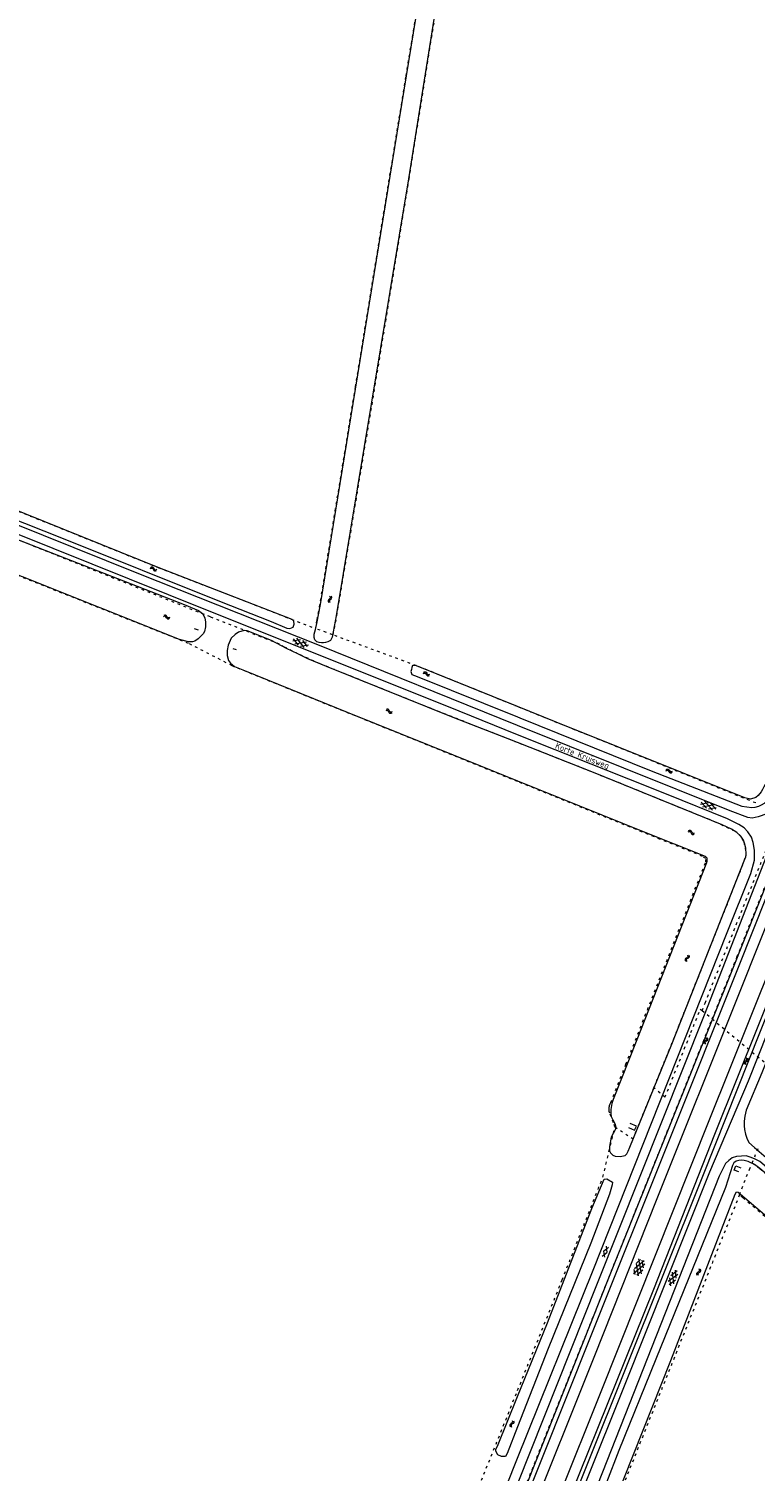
# Model space of a CAD drawing. Header units: metres. Extents: x 64961 to 73789, y 403835 to 410663.
# Tile 90 of 135: x 71812 to 72092, y 404284 to 404840. Entities that reach past the tile are written whole.
import ezdxf

# ---------------------------------------------------------------- set-up
doc = ezdxf.new("R2010")
doc.units = ezdxf.units.M
doc.linetypes.add('PERCEELGRENS', pattern=[2.5, 1, -1.5])
for name, color, linetype, lineweight in [('B-GEO-OG-GRENS_perceel-G', 253, 'PERCEELGRENS', 0), ('B-GEO-OG-KUNSTWERK-G', 253, 'Continuous', 0), ('B-GEO-OG-SLOOT_insteek-G', 253, 'Continuous', 0), ('B-GEO-OG-STRAATNAAM-T', 7, 'Continuous', 35), ('B-GEO-OG-VERH_gesl-S', 253, 'Continuous', 0), ('B-GEO-OG-VERH_kntgesl-G', 253, 'Continuous', 0), ('B-GEO-OG-WATER-S', 253, 'Continuous', 0)]:
    doc.layers.add(name, color=color, linetype=linetype, lineweight=lineweight)
doc.styles.add('isocp', font='isocp.shx')

# ---------------------------------------------------------------- blocks, each defined once
blk = doc.blocks.new('S05')
at = {"color": 0}
for p, q in [((0.08, 0.3), (0.38, 0.59)), ((0.11, -0.19), (0.41, 0.09)), ((0.38, 0.59), (0.68, 0.71)), ((0.41, 0.09), (0.71, 0.21)), ((0.68, 0.71), (1.01, 0.62)), ((0.71, 0.21), (1.02, 0.12)), ((1.01, 0.62), (1.33, 0.37)), ((1.02, 0.12), (1.36, -0.12)), ((1.33, 0.37), (1.66, 0.13)), ((1.66, 0.13), (1.97, 0.04)), ((1.97, 0.04), (2.28, 0.16)), ((2.28, 0.16), (2.58, 0.44)), ((1.36, -0.12), (1.68, -0.37)), ((1.68, -0.37), (2, -0.46)), ((2, -0.46), (2.31, -0.33)), ((2.31, -0.33), (2.61, -0.05))]:
    blk.add_line(p, q, dxfattribs=at)
blk = doc.blocks.new('S012')
at = {"color": 0}
for p, q in [((1.18, 2.05), (0, 0)), ((1.18, -2.05), (0, 0)), ((1.4, 0), (0.21, -2.05)), ((1.4, 0), (0.22, 2.05))]:
    blk.add_line(p, q, dxfattribs=at)
blk = doc.blocks.new('S014')
at = {"color": 0}
for p, q in [((0, -0.75), (4.2, 1.67)), ((0, 0.65), (1.78, 1.67)), ((5.07, -1.52), (0, 1.4)), ((2.64, -1.52), (0, 0)), ((1.08, -1.52), (6.15, 1.4)), ((6.15, -0.75), (1.95, 1.67)), ((3.51, -1.52), (6.15, 0)), ((6.15, 0.65), (4.37, 1.67))]:
    blk.add_line(p, q, dxfattribs=at)
blk = doc.blocks.new('S016')
at = {"color": 0, "linetype": 'Continuous'}
for points in [[(0.01, -0.38), (2.65, 1.15)], [(2.65, -1.15), (0.01, 0.38)], [(5.07, -1.15), (1.09, 1.15)], [(1.09, -1.15), (5.07, 1.15)], [(6.16, -0.38), (3.51, 1.15)], [(3.51, -1.15), (6.16, 0.37)]]:
    blk.add_lwpolyline(points, dxfattribs=at)

msp = doc.modelspace()

# ---------------------------------------------------------------- linework, layer by layer
at = {"layer": 'B-GEO-OG-GRENS_perceel-G'}
for points in [[(72075.043, 404458.722), (72084.556, 404482.57), (72105.716, 404535.811), (72120.033, 404571.974), (72132.606, 404603.307), (72147.883, 404644.673), (72163.528, 404688.21), (72187.912, 404760.388), (72206.687, 404823.164), (72223.375, 404887.004), (72234.682, 404937.101), (72245.928, 404992.121), (72253.242, 405034.386), (72258.432, 405067.031), (72264.156, 405106.279), (72268.898, 405143.477), (72272.946, 405180.608), (72277.618, 405226.05), (72282.337, 405269.053), (72286.611, 405301.183), (72287.337, 405321.08), (72284.209, 405321.494)], [(71928.884, 404606.672), (71930.284, 404614.044), (71943.865, 404695.404), (71958.143, 404782.382), (71974.973, 404887.633), (71990.889, 404984.453), (71993.861, 405000)], [(71967.071, 404884.781), (71956.82, 404821.727), (71937.362, 404702.298), (71923.666, 404618.438), (71922.51, 404612.205), (71922.047, 404609.192)], [(72000, 404565.188), (71991.056, 404568.698), (71966.72, 404578.321), (71936.337, 404590.505), (71923.871, 404595.549), (71915.462, 404599.34), (71910.135, 404602.003), (71908.174, 404603.106), (71881.548, 404613.619), (71799.847, 404646.338), (71687.274, 404691.935), (71644.636, 404708.224)], [(71763.483, 404672.118), (71777.547, 404666.541), (71791.017, 404661.166), (71802.844, 404656.248), (71861.449, 404632.681), (71922.047, 404609.192)], [(72000, 404550.19), (71923.184, 404581.273), (71889.91, 404594.81), (71873.14, 404603.42), (71728.241, 404661.051)], [(71928.884, 404606.672), (71928.606, 404606.774), (71922.047, 404609.192)], [(72000, 404579.057), (71960.897, 404594.872), (71928.884, 404606.672)], [(72091.779, 404541.939), (72000, 404579.057)], [(72052.523, 404432.211), (72060.199, 404451.075), (72085.511, 404514.902), (72088.037, 404521.616), (72088.025, 404523.544), (72087.245, 404527.21), (72086.088, 404529.052), (72083.76, 404531.062), (72076.505, 404534.477), (72051.348, 404544.715), (72022.744, 404556.262), (72000, 404565.188)], [(72037.51, 404417.09), (72036.899, 404418.734), (72035.506, 404422.416), (72035.403, 404422.739), (72035.341, 404422.981), (72035.295, 404423.221), (72035.265, 404423.446), (72035.24, 404423.693), (72035.226, 404424.076), (72035.241, 404424.33), (72035.286, 404424.708), (72035.35, 404425.053), (72035.431, 404425.432), (72035.681, 404426.074), (72035.904, 404426.472), (72041.741, 404441.237), (72072.49, 404519.111), (72072.526, 404520.596), (72071.25, 404521.36), (72000, 404550.19)], [(72071.092, 404461.993), (72072.25, 404464.85), (72096.02, 404524.42), (72101.292, 404538.186)], [(72056.8, 404428.55), (72066.8, 404453.5), (72070.42, 404462.55)], [(72070.42, 404462.55), (72071.092, 404461.993)], [(72000, 404271.098), (72075.043, 404458.722)], [(72071.092, 404461.993), (72075.043, 404458.722)], [(72075.043, 404458.722), (72097.672, 404439.984)], [(72037.51, 404417.09), (72044.517, 404412.517), (72052.523, 404432.211)], [(72056.8, 404428.55), (72052.523, 404432.211)], [(72000, 404315.6), (72017.163, 404358.185), (72032.87, 404397.803), (72037.51, 404417.09)], [(72090.45, 404403.271), (72092.797, 404409.127)], [(72089.352, 404400.691), (72090.45, 404403.271)], [(72090.45, 404403.271), (72093.375, 404401.103), (72166.106, 404339.246), (72267.973, 404252.416), (72354.711, 404178.416), (72378.076, 404158.27), (72394.064, 404144.977), (72418.397, 404124.104), (72439.745, 404105.585), (72449.485, 404098.116), (72457.112, 404092.343), (72460.598, 404090.302), (72465.946, 404087.522), (72468.686, 404086.479), (72469.629, 404085.822), (72471.118, 404084.308), (72472.423, 404081.371), (72472.551, 404077.137)], [(72085.53, 404390.992), (72089.352, 404400.691)], [(72085.53, 404390.992), (72030.13, 404252.75), (72020.116, 404227.719)], [(72459.44, 404077.55), (72455.72, 404079.38), (72450.07, 404082.84), (72440.44, 404090.05), (72086.8, 404389.83), (72085.53, 404390.992)], [(71967.581, 404234.752), (71982.308, 404271.703), (72000, 404315.6)]]:
    msp.add_lwpolyline(points, dxfattribs=at)
at = {"layer": 'B-GEO-OG-KUNSTWERK-G'}
for points in [[(71875.306, 404609.199), (71876.854, 404608.719)], [(71890.166, 404601.462), (71891.447, 404601.017)], [(72042.759, 404416.829), (72045.067, 404415.821), (72045.817, 404417.35), (72043.392, 404418.373)], [(72085.267, 404399.851), (72083.491, 404400.495), (72084.067, 404402.056), (72085.98, 404401.321)]]:
    msp.add_lwpolyline(points, dxfattribs=at)
at = {"layer": 'B-GEO-OG-SLOOT_insteek-G'}
for points in [[(72344.586, 405621.328), (72345.511, 405621.297), (72342.845, 405597.292), (72339.19, 405566.284), (72332.193, 405509.148), (72321.23, 405415.459), (72311.316, 405333.033), (72304.121, 405272.858), (72292.545, 405178.169), (72285.283, 405122.329), (72274.242, 405047.932), (72262.862, 404982.117), (72249.44, 404917.398), (72235.773, 404860.224), (72208.869, 404764.801), (72175.768, 404665.948), (72136.975, 404563.011), (72071.48, 404398.689), (72041.246, 404322.973), (72000, 404220.061)], [(72277.859, 405207.19), (72272.284, 405153.255), (72263.857, 405092.407), (72255.106, 405035.993), (72241.904, 404964.669), (72238.359, 404947.119), (72231.767, 404915.742), (72223.247, 404879.925), (72214.262, 404845.205), (72201.613, 404799.65), (72184.73, 404744.584), (72158.621, 404668.159), (72133.195, 404600.533), (72111.38, 404544.644), (72085.276, 404479.184), (72058.353, 404411.962), (72027.996, 404335.952), (72000.264, 404266.775), (72000, 404266.112)], [(71993.555, 405000), (71990.595, 404984.515), (71974.689, 404887.753), (71957.859, 404782.506), (71943.589, 404695.571), (71929.987, 404614.092), (71928.432, 404605.79), (71927.797, 404604.545), (71926.868, 404604.098), (71925.957, 404603.764), (71925.177, 404603.623), (71924.358, 404603.615), (71923.462, 404603.72), (71922.601, 404604.074), (71921.851, 404604.79), (71921.518, 404605.682), (71921.504, 404607.053), (71922.039, 404608.85), (71922.607, 404611.084), (71923.962, 404618.394), (71937.529, 404701.454), (71957.194, 404822.161)], [(71957.194, 404822.161), (71973.251, 404920.924), (71984.621, 404989.446), (71986.749, 405000)], [(72000, 404270.377), (72035.668, 404360.214), (72082.726, 404477.432), (72121.801, 404575.513), (72143.88, 404634.047), (72166.887, 404697.023), (72192.005, 404773.698)], [(72000, 404223.862), (72020.279, 404274.599), (72052.466, 404354.584), (72075.962, 404414.289), (72109.878, 404498.86), (72158.274, 404622.343), (72180.871, 404684.457)], [(71788.097, 404658.404), (71824.837, 404643.896), (71885.125, 404619.737), (71904.94, 404611.84), (71911.042, 404609.349), (71912.168, 404609.169), (71913.439, 404609.677), (71913.827, 404610.862), (71913.682, 404612.042), (71913.085, 404612.665), (71861.449, 404632.681), (71802.844, 404656.248), (71789.472, 404661.809)], [(71807.24, 404643.433), (71871.403, 404618.456), (71876.969, 404616.169), (71878.468, 404614.889), (71879.361, 404613.278), (71879.701, 404611.605), (71879.7, 404609.815), (71879.318, 404608.077), (71878.718, 404607.062), (71877.927, 404606.196), (71876.775, 404605.175), (71875.565, 404604.325), (71874.595, 404604.086), (71873.053, 404604.071), (71869.672, 404604.894), (71778.401, 404641.314)], [(71905.051, 404604.602), (71895.775, 404608.3), (71894.535, 404608.44), (71892.408, 404607.79), (71891.046, 404606.862), (71889.536, 404605.456), (71888.42, 404602.778), (71887.964, 404600.754), (71888.06, 404598.774), (71888.518, 404596.816)], [(72000, 404565.188), (71975.147, 404574.941), (71926.259, 404594.547), (71919.162, 404597.524), (71915.199, 404599.408), (71910.931, 404601.461), (71905.051, 404604.602)], [(71888.518, 404596.816), (71889.347, 404595.777), (71890.884, 404594.554), (71894.652, 404592.972), (71934.284, 404576.95), (71985.661, 404556.226), (72000, 404550.449)], [(72000, 404579.093), (71961.012, 404594.841), (71959.469, 404594.955), (71959.248, 404594.196), (71959.067, 404593.381), (71958.789, 404592.62), (71959.161, 404591.442), (71961.327, 404590.64), (72000, 404575.121)], [(72098.968, 404548.286), (72096.93, 404549.266), (72095.421, 404548.997), (72094.934, 404548.132), (72094.415, 404547.112), (72093.834, 404546.205), (72092.752, 404544.836), (72091.86, 404544.013), (72089.804, 404543.454), (72087.614, 404543.87), (72014.879, 404573.083), (72000, 404579.093)], [(72000, 404575.121), (72000.81, 404574.796), (72051.49, 404554.379), (72086.465, 404540.71), (72090.219, 404540.142), (72091.537, 404540.365), (72092.984, 404540.767), (72094.044, 404541.211), (72095.173, 404541.889), (72096.718, 404543.237), (72097.69, 404544.486), (72098.435, 404546.131), (72098.968, 404548.286)], [(72000, 404550.449), (72048.403, 404530.946), (72072.254, 404521.431), (72072.953, 404520.765), (72072.968, 404519.38), (72072.815, 404518.855), (72045.93, 404450.653), (72036.822, 404427.721), (72036.341, 404426.202), (72035.969, 404423.861), (72035.936, 404422.205), (72036.112, 404421.115), (72036.642, 404419.847), (72037.405, 404418.491), (72037.825, 404417.064), (72037.577, 404416.016), (72036.091, 404413.112), (72035.438, 404409.567), (72035.461, 404407.952), (72035.838, 404407.139), (72036.683, 404406.171), (72037.559, 404405.896), (72039.489, 404405.739), (72041.454, 404406.161), (72042.03, 404406.702), (72042.645, 404407.726), (72043.217, 404409.364), (72059.381, 404449.012), (72087.631, 404520.248), (72088.002, 404521.128), (72088.077, 404522.17), (72087.989, 404524.475), (72087.471, 404526.456), (72087.118, 404527.635), (72086.002, 404529.17), (72084.523, 404530.614), (72082.398, 404531.86), (72078.872, 404533.514), (72029.219, 404553.721), (72000, 404565.188)], [(72267.973, 404252.416), (72166.106, 404339.246), (72093.375, 404401.103), (72091.277, 404402.658), (72088.807, 404403.853), (72087.352, 404404.182), (72086.329, 404404.258), (72085.236, 404404.178), (72084.188, 404403.926), (72083.384, 404403.299), (72082.769, 404402.295), (72080.13, 404393.826), (72053.243, 404327.682), (72039.028, 404292.398), (72034.284, 404280.136)], [(72000, 404313.279), (72011.524, 404341.632), (72028.654, 404385.704), (72033.359, 404397.002), (72034.396, 404397.061), (72036.558, 404395.855)], [(72036.558, 404395.855), (72036.465, 404394.755), (72035.408, 404391.194), (72028.202, 404372.355), (72011.808, 404331.678), (72000, 404301.58)], [(72037.413, 404272.734), (72059.114, 404327.079), (72083.808, 404391.196), (72084.312, 404392.1), (72085.065, 404392.033), (72128.271, 404355.267), (72209.199, 404285.797), (72291.252, 404216.101)], [(72000, 404301.58), (71995.979, 404291.33), (71995.254, 404290.168), (71993.833, 404290.094), (71992.344, 404290.807), (71991.64, 404292.107), (71991.608, 404292.933), (71992.217, 404294.13), (72000, 404313.279)]]:
    msp.add_lwpolyline(points, dxfattribs=at)
at = {"layer": 'B-GEO-OG-VERH_kntgesl-G'}
for points in [[(72289.571, 405199.038), (72275.44, 405091.701), (72259.89, 404996.568), (72252.518, 404958.637), (72248.139, 404936.835), (72229.624, 404858.027), (72203.993, 404767.058), (72191.618, 404728.939), (72191.261, 404726.213), (72190.999, 404721.971), (72190.594, 404718.993), (72190.245, 404717.036), (72189.927, 404715.793), (72181.645, 404691.392), (72181.086, 404689.909), (72179.991, 404687.866), (72176.797, 404682.32), (72174.094, 404677.561), (72148.005, 404607.158), (72106.344, 404500.726), (72073.746, 404419.436), (72032.048, 404315.003), (72000, 404234.883)], [(72000, 404279.404), (72030.829, 404356.97), (72071.994, 404460.267), (72097.276, 404524.599), (72110.707, 404557.737), (72144.571, 404646.193), (72170.976, 404720.917), (72198.438, 404809.244), (72211.428, 404856.466), (72218.163, 404883.097), (72226.004, 404916.022), (72235.696, 404962.541), (72247.779, 405027.64), (72259.773, 405104.191), (72269.436, 405178.012)], [(72296.245, 405154.333), (72288.035, 405095.73), (72278.894, 405035.157), (72269.23, 404980.736), (72258.875, 404930.243), (72245.62, 404872.854), (72223.596, 404791.218), (72197.891, 404710.268), (72173.614, 404641.262), (72135.806, 404542.768), (72094.082, 404437.988), (72088.091, 404423.601), (72087.642, 404421.256), (72087.371, 404419.303), (72087.36, 404417.571), (72087.512, 404416.096), (72087.867, 404414.359), (72088.334, 404412.722), (72089.144, 404411.156), (72091.241, 404409.12), (72098.533, 404403.051), (72117.285, 404387.203)], [(72291.828, 405149.86), (72279.983, 405066.85), (72268.487, 404997.553), (72265.377, 404980.824), (72262.181, 404964.053), (72255.099, 404929.888), (72242.008, 404873.235), (72227.44, 404818.008), (72201.316, 404731.906), (72167.873, 404636.464), (72129.857, 404537.847), (72088.803, 404434.689), (72073.96, 404399.727), (72041.025, 404317.174), (72011.787, 404244.111), (72000, 404214.789)], [(72273.478, 405132.758), (72268.834, 405098.822), (72264.307, 405068.405), (72257.836, 405027.909), (72251.36, 404992.078), (72245.52, 404962.318), (72234.152, 404908.196), (72210.863, 404816.855), (72184.185, 404729.655), (72150.434, 404634.221), (72117.029, 404547.86), (72085.449, 404468.591), (72053.411, 404388.746), (72029.575, 404328.856), (72003.307, 404263.14), (72000, 404258.819)], [(72000, 404568.242), (71977.429, 404577.269), (71865.422, 404622.206), (71761.907, 404663.685), (71673.889, 404698.633), (71650.996, 404707.623), (71648.346, 404707.825), (71646.369, 404707.424), (71644.434, 404706.604), (71643.002, 404705.028), (71640.349, 404701.705), (71639.161, 404698.664), (71620.127, 404651.573), (71610.634, 404627.589), (71601.912, 404604.97), (71564.24, 404510.358), (71560.159, 404500)], [(72000, 404571.841), (71922.918, 404602.82), (71853.93, 404630.282), (71742.974, 404674.81), (71673.967, 404702.253)], [(72103.495, 404548.113), (72100.34, 404541.067), (72098.521, 404539.343), (72096.118, 404537.789), (72092.665, 404536.542), (72090.467, 404536.15), (72088.786, 404536.355), (72081.956, 404538.903), (72000, 404571.841)], [(72000, 404289.45), (72029.1, 404361.963), (72080.747, 404491.996), (72089.918, 404514.776), (72091.26, 404519.925), (72091.345, 404523.737), (72090.846, 404526.738), (72090.114, 404528.788), (72088.746, 404530.852), (72087.267, 404532.315), (72085.311, 404533.664), (72080.941, 404535.767), (72057.338, 404545.311), (72000, 404568.242)], [(72272.348, 404251.698), (72093.313, 404403.736), (72091.251, 404404.85), (72089.611, 404405.461), (72088.036, 404405.92), (72086.325, 404405.893), (72084.367, 404405.78), (72082.735, 404405.179), (72081.407, 404404.205), (72080.163, 404403.022), (72077.639, 404398.097), (72029.097, 404274.897)], [(71944.286, 404149.908), (71958.099, 404184.619), (71995.709, 404278.758), (72000, 404289.45)]]:
    msp.add_lwpolyline(points, dxfattribs=at)

# ---------------------------------------------------------------- block references
at = {"layer": 'B-GEO-OG-VERH_gesl-S'}
for name, p, rotation in [('S016', (71913.454, 404604.782), 338.5389364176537), ('S016', (72070.639, 404541.88), 341.1481642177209), ('S012', (72034.411, 404368.775), 158.5922600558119), ('S014', (72045.94, 404359.977), 70.13431272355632), ('S016', (72058.714, 404356.08), 66.86909051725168)]:
    msp.add_blockref(name, p, dxfattribs=dict(at, rotation=rotation))
at = {"layer": 'B-GEO-OG-WATER-S'}
for p, rotation in [((71858.327, 404632.479), 339.6987500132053), ((71927.681, 404621.765), 260.848603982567), ((71866.007, 404613.239), 160.0071060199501), ((71963.555, 404592.046), 340.1881881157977), ((71951.678, 404576.82), 155.8688747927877), ((72057.038, 404554.518), 344.5188140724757), ((72065.654, 404531.047), 337.4858873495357), ((72065.685, 404483.418), 248.9542591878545), ((72072.309, 404449.006), 73.97589034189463), ((72087.825, 404441.154), 72.05443694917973), ((72069.538, 404359.872), 71.27513193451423), ((71998.103, 404304.041), 250.6044716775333)]:
    msp.add_blockref('S05', p, dxfattribs=dict(at, rotation=rotation))

# ---------------------------------------------------------------- texts
at = {"layer": 'B-GEO-OG-STRAATNAAM-T', "style": 'isocp'}
msp.add_text('Korte Kruisweg', height=2.5, rotation=338.41135, dxfattribs=at).set_placement((72014.222, 404563.027))

doc.saveas('drawing.dxf')
